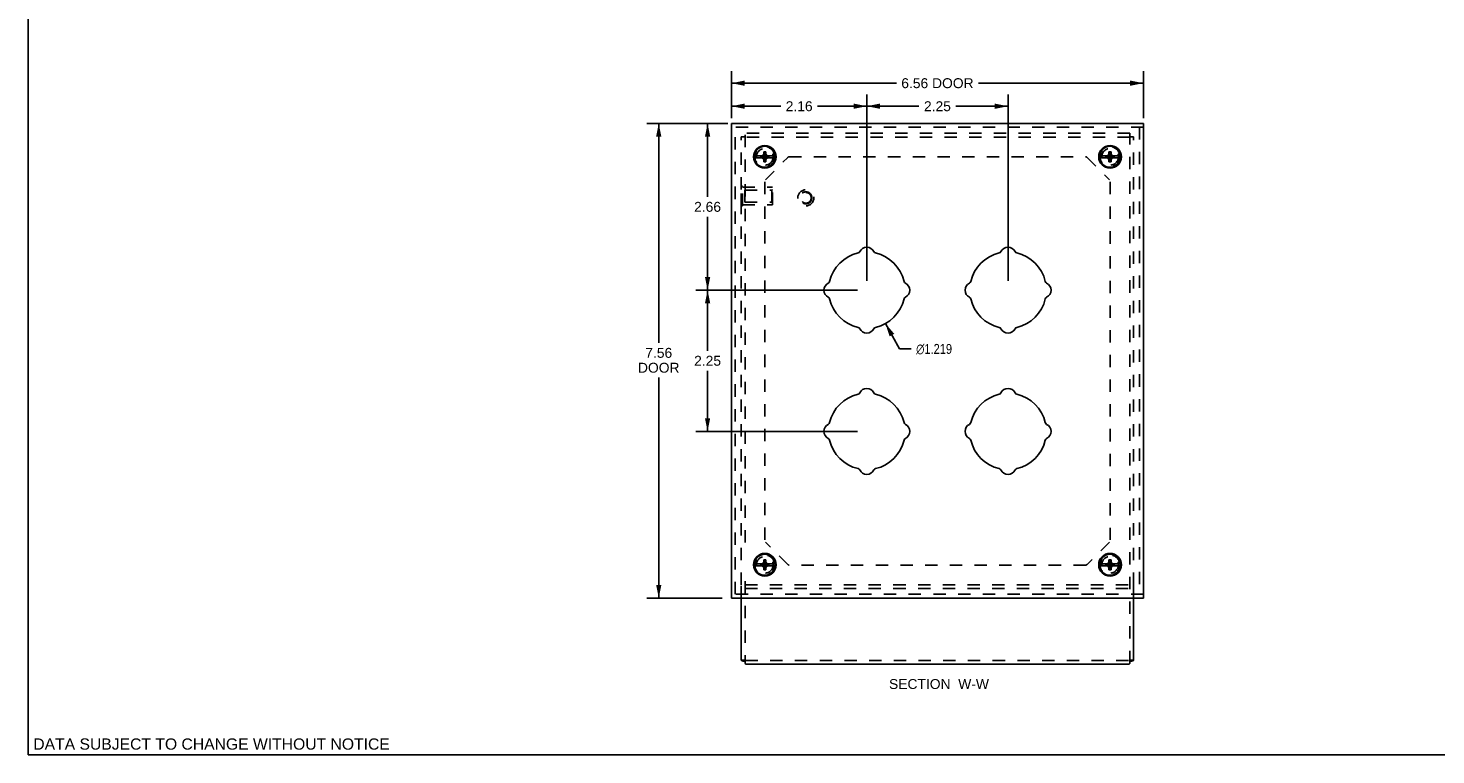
# Model space of a CAD drawing. Header units: inches. Extents: x 0 to 35.8, y 0 to 23.2.
# Tile 1 of 9: x 0 to 22.4, y 0 to 11.6. Entities that reach past the tile are written whole.
import ezdxf

# ---------------------------------------------------------------- set-up
doc = ezdxf.new("R2010")
doc.units = ezdxf.units.IN
doc.header["$LTSCALE"] = 1.968421
doc.header["$MEASUREMENT"] = 0
doc.linetypes.add('HIDDEN', pattern=[0.2, 0.1, -0.1])
doc.layers.get('0').update_dxf_attribs({"linetype": 'CONTINUOUS'})
for name, color, linetype in [('DEFAULT_2', 8, 'HIDDEN'), ('DIMENSIONS', 7, 'CONTINUOUS'), ('DOOR_ASSEMBLY', 7, 'CONTINUOUS')]:
    doc.layers.add(name, color=color, linetype=linetype)
doc.styles.get("Standard").update_dxf_attribs({"font": 'arial.ttf'})
doc.styles.add('TEXTSTYLE_1', font='gdt', dxfattribs={"width": 0.8})
doc.dimstyles.new('DIMSTYLE_1', dxfattribs={"dimtxt": 0.157895, "dimasz": 0.210526, "dimexe": 0.09, "dimexo": 0.07, "dimgap": 0.0375, "dimtad": 0, "dimtih": 1, "dimtoh": 1, "dimzin": 4, "dimdsep": 46, "dimtxsty": 'Standard', "dimblk": '_FILLED', "dimblk1": '_FILLED', "dimblk2": '_FILLED', "dimcen": 0.09, "dimadec": 3, "dimazin": 1, "dimtfac": 1, "dimtdec": 3, "dimtofl": 0, "dimtmove": 0, "dimatfit": 3, "dimldrblk": '_FILLED', "dimfxl": 0, "dimtolj": 1, "dimtzin": 4, "dimarcsym": 0})
doc.dimstyles.new('DIMSTYLE_3', dxfattribs={"dimtxt": 0.157895, "dimasz": 0.210526, "dimexe": 0.09, "dimexo": 0.07, "dimgap": 0.09, "dimtad": 0, "dimtih": 1, "dimtoh": 1, "dimdec": 3, "dimzin": 4, "dimdsep": 46, "dimtxsty": 'Standard', "dimblk": '_FILLED', "dimblk1": '_FILLED', "dimblk2": '_FILLED', "dimcen": 0.09, "dimadec": 3, "dimazin": 1, "dimtfac": 1, "dimtdec": 3, "dimtofl": 0, "dimtmove": 0, "dimatfit": 1, "dimldrblk": '_FILLED', "dimfxl": 0, "dimtolj": 1, "dimtzin": 4, "dimarcsym": 0})

# ---------------------------------------------------------------- blocks, each defined once
blk = doc.blocks.new('_FILLED')
at = {"color": 0, "linetype": 'ByBlock'}
blk.add_solid([(0, 0), (-1, 0.2), (-1, -0.2)], dxfattribs=at)
blk = doc.blocks.new('*D2')
at = {"layer": 'DIMENSIONS', "color": 2, "linetype": 'Continuous'}
for p, q in [((11.206, 10.147), (11.206, 10.891)), ((17.768, 10.147), (17.768, 10.891)), ((11.206, 10.702), (13.833, 10.702)), ((17.768, 10.702), (15.141, 10.702))]:
    blk.add_line(p, q, dxfattribs=at)
at = {"layer": 'DIMENSIONS', "color": 2, "linetype": 'Continuous', "xscale": 0.2105263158, "yscale": 0.2105263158, "zscale": 0.2105263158, "rotation": 180}
blk.add_blockref('_FILLED', (11.206, 10.702), dxfattribs=at)
at = {"layer": 'DIMENSIONS', "color": 2, "linetype": 'Continuous', "xscale": 0.2105263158, "yscale": 0.2105263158, "zscale": 0.2105263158}
blk.add_blockref('_FILLED', (17.768, 10.702), dxfattribs=at)
at = {"layer": 'DIMENSIONS', "color": 2, "linetype": 'Continuous', "insert": (14.487, 10.781), "char_height": 0.1579, "width": 1.15105, "attachment_point": 2, "line_spacing_factor": 0.9}
blk.add_mtext('6.56 DOOR', dxfattribs=at)
blk = doc.blocks.new('*D3')
at = {"layer": 'DIMENSIONS', "color": 2, "linetype": 'Continuous'}
for p, q in [((11.058, 10.06), (9.858, 10.06)), ((10.047, 10.06), (10.047, 6.563)), ((10.047, 2.498), (10.047, 6.01)), ((11.058, 2.498), (9.858, 2.498))]:
    blk.add_line(p, q, dxfattribs=at)
at = {"layer": 'DIMENSIONS', "color": 2, "linetype": 'Continuous', "xscale": 0.2105263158, "yscale": 0.2105263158, "zscale": 0.2105263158}
for p, rotation in [((10.047, 10.06), 90), ((10.047, 2.498), 270)]:
    blk.add_blockref('_FILLED', p, dxfattribs=dict(at, rotation=rotation))
at = {"layer": 'DIMENSIONS', "color": 2, "linetype": 'Continuous', "insert": (10.047, 6.484), "char_height": 0.1579, "width": 0.66093, "attachment_point": 2, "line_spacing_factor": 0.9}
blk.add_mtext('7.56\\PDOOR', dxfattribs=at)
blk = doc.blocks.new('*D9')
at = {"layer": 'DIMENSIONS', "color": 2, "linetype": 'Continuous'}
for p, q in [((11.206, 10.207), (11.206, 10.524)), ((11.206, 10.335), (11.99, 10.335)), ((13.362, 10.335), (12.577, 10.335)), ((13.362, 7.551), (13.362, 10.524))]:
    blk.add_line(p, q, dxfattribs=at)
at = {"layer": 'DIMENSIONS', "color": 2, "linetype": 'Continuous', "xscale": 0.2105263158, "yscale": 0.2105263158, "zscale": 0.2105263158, "rotation": 180}
blk.add_blockref('_FILLED', (11.206, 10.335), dxfattribs=at)
at = {"layer": 'DIMENSIONS', "color": 2, "linetype": 'Continuous', "xscale": 0.2105263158, "yscale": 0.2105263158, "zscale": 0.2105263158}
blk.add_blockref('_FILLED', (13.362, 10.335), dxfattribs=at)
at = {"layer": 'DIMENSIONS', "color": 2, "linetype": 'Continuous', "insert": (12.284, 10.414), "char_height": 0.1579, "width": 0.42907, "attachment_point": 2, "line_spacing_factor": 0.9}
blk.add_mtext('2.16', dxfattribs=at)
blk = doc.blocks.new('*D10')
at = {"layer": 'DIMENSIONS', "color": 2, "linetype": 'Continuous'}
for p, q in [((13.362, 7.551), (13.362, 10.524)), ((13.362, 10.335), (14.193, 10.335)), ((15.612, 10.335), (14.78, 10.335)), ((15.612, 7.551), (15.612, 10.524))]:
    blk.add_line(p, q, dxfattribs=at)
at = {"layer": 'DIMENSIONS', "color": 2, "linetype": 'Continuous', "xscale": 0.2105263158, "yscale": 0.2105263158, "zscale": 0.2105263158, "rotation": 180}
blk.add_blockref('_FILLED', (13.362, 10.335), dxfattribs=at)
at = {"layer": 'DIMENSIONS', "color": 2, "linetype": 'Continuous', "xscale": 0.2105263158, "yscale": 0.2105263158, "zscale": 0.2105263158}
blk.add_blockref('_FILLED', (15.612, 10.335), dxfattribs=at)
at = {"layer": 'DIMENSIONS', "color": 2, "linetype": 'Continuous', "insert": (14.487, 10.414), "char_height": 0.1579, "width": 0.42907, "attachment_point": 2, "line_spacing_factor": 0.9}
blk.add_mtext('2.25', dxfattribs=at)
blk = doc.blocks.new('*D11')
at = {"layer": 'DIMENSIONS', "color": 2, "linetype": 'Continuous'}
for p, q in [((11.148, 10.06), (10.636, 10.06)), ((10.825, 10.06), (10.825, 8.89)), ((10.825, 7.404), (10.825, 8.574)), ((13.215, 7.404), (10.636, 7.404))]:
    blk.add_line(p, q, dxfattribs=at)
at = {"layer": 'DIMENSIONS', "color": 2, "linetype": 'Continuous', "xscale": 0.2105263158, "yscale": 0.2105263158, "zscale": 0.2105263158}
for p, rotation in [((10.825, 10.06), 90), ((10.825, 7.404), 270)]:
    blk.add_blockref('_FILLED', p, dxfattribs=dict(at, rotation=rotation))
at = {"layer": 'DIMENSIONS', "color": 2, "linetype": 'Continuous', "insert": (10.825, 8.811), "char_height": 0.1579, "width": 0.42907, "attachment_point": 2, "line_spacing_factor": 0.9}
blk.add_mtext('2.66', dxfattribs=at)
blk = doc.blocks.new('*D12')
at = {"layer": 'DIMENSIONS', "color": 2, "linetype": 'Continuous'}
for p, q in [((13.215, 7.404), (10.636, 7.404)), ((10.825, 7.404), (10.825, 6.437)), ((10.825, 5.154), (10.825, 6.121)), ((13.215, 5.154), (10.636, 5.154))]:
    blk.add_line(p, q, dxfattribs=at)
at = {"layer": 'DIMENSIONS', "color": 2, "linetype": 'Continuous', "xscale": 0.2105263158, "yscale": 0.2105263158, "zscale": 0.2105263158}
for p, rotation in [((10.825, 7.404), 90), ((10.825, 5.154), 270)]:
    blk.add_blockref('_FILLED', p, dxfattribs=dict(at, rotation=rotation))
at = {"layer": 'DIMENSIONS', "color": 2, "linetype": 'Continuous', "insert": (10.825, 6.358), "char_height": 0.1579, "width": 0.42907, "attachment_point": 2, "line_spacing_factor": 0.9}
blk.add_mtext('2.25', dxfattribs=at)
blk = doc.blocks.new('*D13')
at = {"layer": 'DIMENSIONS', "color": 2, "linetype": 'Continuous'}
for p, q in [((13.659, 6.872), (13.885, 6.468)), ((13.885, 6.468), (14.069, 6.468))]:
    blk.add_line(p, q, dxfattribs=at)
at = {"layer": 'DIMENSIONS', "color": 2, "linetype": 'Continuous', "xscale": 0.2105263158, "yscale": 0.2105263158, "zscale": 0.2105263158, "rotation": 119.1655665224}
blk.add_blockref('_FILLED', (13.659, 6.872), dxfattribs=at)
at = {"layer": 'DIMENSIONS', "color": 2, "linetype": 'Continuous', "insert": (14.148, 6.547), "char_height": 0.15789, "width": 0.76228, "attachment_point": 1, "line_spacing_factor": 0.9, "style": 'TEXTSTYLE_1'}
blk.add_mtext('{\\fgdt;n}\\fArial;1.219', dxfattribs=at)

msp = doc.modelspace()

# ---------------------------------------------------------------- linework, layer by layer
at = {"color": 7, "linetype": 'Continuous'}
for p, q in [((0, 0), (0, 23.1579)), ((11.362, 1.5099), (11.362, 2.4976)), ((17.612, 2.4976), (17.612, 1.5099)), ((11.362, 1.5099), (11.422, 1.5099)), ((17.532, 1.4427), (11.442, 1.4427)), ((17.612, 1.5099), (17.552, 1.5099)), ((0, 0), (35.7895, 0))]:
    msp.add_line(p, q, dxfattribs=at)
for points in [[(11.362, 1.5099), (11.362, 1.5095), (11.362, 1.5091), (11.3621, 1.5087), (11.3622, 1.5084), (11.3623, 1.508), (11.3625, 1.5076), (11.3626, 1.5072), (11.3628, 1.5068), (11.363, 1.5064), (11.3633, 1.506), (11.3636, 1.5057), (11.3639, 1.5053), (11.3642, 1.5049), (11.3646, 1.5045), (11.3649, 1.5042), (11.3653, 1.5038), (11.3658, 1.5034), (11.3662, 1.5031), (11.3667, 1.5027), (11.3672, 1.5024), (11.3677, 1.502), (11.3683, 1.5017), (11.3689, 1.5013), (11.3695, 1.501), (11.3701, 1.5007), (11.3708, 1.5003), (11.3715, 1.5), (11.3722, 1.4997), (11.3729, 1.4994), (11.3736, 1.4991), (11.3744, 1.4988), (11.3752, 1.4985), (11.376, 1.4982), (11.3769, 1.4979), (11.3778, 1.4976), (11.3787, 1.4973), (11.3796, 1.4971), (11.3805, 1.4968), (11.3815, 1.4966), (11.3825, 1.4963), (11.3835, 1.4961), (11.3845, 1.4959), (11.3855, 1.4956), (11.3866, 1.4954), (11.3877, 1.4952), (11.3888, 1.495), (11.3899, 1.4948), (11.3911, 1.4947), (11.3923, 1.4945), (11.3934, 1.4943), (11.3947, 1.4942), (11.3959, 1.494), (11.3971, 1.4939), (11.3984, 1.4938), (11.3997, 1.4937), (11.401, 1.4936), (11.4023, 1.4935), (11.4036, 1.4934), (11.405, 1.4933), (11.4064, 1.4932), (11.4078, 1.4932), (11.4092, 1.4931), (11.4106, 1.4931), (11.412, 1.4931), (11.4135, 1.493), (11.4149, 1.493), (11.4164, 1.4931), (11.4179, 1.4931), (11.4194, 1.4931), (11.421, 1.4931), (11.422, 1.4932)], [(11.422, 1.4588), (11.4225, 1.4579), (11.4231, 1.4571), (11.4237, 1.4563), (11.4242, 1.4554), (11.4248, 1.4547), (11.4254, 1.4539), (11.4259, 1.4532), (11.4265, 1.4525), (11.4271, 1.4518), (11.4276, 1.4511), (11.4282, 1.4505), (11.4288, 1.4498), (11.4293, 1.4493), (11.4299, 1.4487), (11.4305, 1.4481), (11.431, 1.4476), (11.4316, 1.4471), (11.4322, 1.4467), (11.4327, 1.4462), (11.4333, 1.4458), (11.4339, 1.4454), (11.4344, 1.4451), (11.435, 1.4447), (11.4356, 1.4444), (11.4361, 1.4441), (11.4367, 1.4439), (11.4373, 1.4437), (11.4378, 1.4435), (11.4384, 1.4433), (11.439, 1.4431), (11.4395, 1.443), (11.4401, 1.4429), (11.4407, 1.4428), (11.4412, 1.4428), (11.4418, 1.4427), (11.442, 1.4427)], [(17.552, 1.4588), (17.5514, 1.4579), (17.5509, 1.4571), (17.5503, 1.4563), (17.5497, 1.4554), (17.5492, 1.4547), (17.5486, 1.4539), (17.548, 1.4532), (17.5475, 1.4525), (17.5469, 1.4518), (17.5463, 1.4511), (17.5458, 1.4505), (17.5452, 1.4498), (17.5446, 1.4493), (17.5441, 1.4487), (17.5435, 1.4481), (17.5429, 1.4476), (17.5424, 1.4471), (17.5418, 1.4467), (17.5412, 1.4462), (17.5407, 1.4458), (17.5401, 1.4454), (17.5395, 1.4451), (17.539, 1.4447), (17.5384, 1.4444), (17.5378, 1.4441), (17.5373, 1.4439), (17.5367, 1.4437), (17.5361, 1.4435), (17.5356, 1.4433), (17.535, 1.4431), (17.5344, 1.443), (17.5339, 1.4429), (17.5333, 1.4428), (17.5327, 1.4428), (17.5322, 1.4427), (17.532, 1.4427)], [(17.552, 1.4932), (17.553, 1.4931), (17.5545, 1.4931), (17.556, 1.4931), (17.5575, 1.4931), (17.559, 1.493), (17.5605, 1.493), (17.5619, 1.4931), (17.5634, 1.4931), (17.5648, 1.4931), (17.5662, 1.4932), (17.5676, 1.4932), (17.569, 1.4933), (17.5703, 1.4934), (17.5717, 1.4935), (17.573, 1.4936), (17.5743, 1.4937), (17.5756, 1.4938), (17.5768, 1.4939), (17.5781, 1.494), (17.5793, 1.4942), (17.5805, 1.4943), (17.5817, 1.4945), (17.5829, 1.4947), (17.584, 1.4948), (17.5852, 1.495), (17.5863, 1.4952), (17.5874, 1.4954), (17.5884, 1.4956), (17.5895, 1.4959), (17.5905, 1.4961), (17.5915, 1.4963), (17.5925, 1.4966), (17.5935, 1.4968), (17.5944, 1.4971), (17.5953, 1.4973), (17.5962, 1.4976), (17.5971, 1.4979), (17.5979, 1.4982), (17.5987, 1.4985), (17.5995, 1.4988), (17.6003, 1.4991), (17.6011, 1.4994), (17.6018, 1.4997), (17.6025, 1.5), (17.6032, 1.5003), (17.6038, 1.5007), (17.6045, 1.501), (17.6051, 1.5013), (17.6057, 1.5017), (17.6062, 1.502), (17.6068, 1.5024), (17.6073, 1.5027), (17.6077, 1.5031), (17.6082, 1.5034), (17.6086, 1.5038), (17.609, 1.5042), (17.6094, 1.5045), (17.6098, 1.5049), (17.6101, 1.5053), (17.6104, 1.5057), (17.6107, 1.506), (17.6109, 1.5064), (17.6111, 1.5068), (17.6113, 1.5072), (17.6115, 1.5076), (17.6117, 1.508), (17.6118, 1.5084), (17.6119, 1.5087), (17.6119, 1.5091), (17.612, 1.5095), (17.612, 1.5099)]]:
    msp.add_lwpolyline(points, dxfattribs=at)
at = {"layer": 'DEFAULT_2', "color": 8, "linetype": 'HIDDEN'}
for p, q in [((11.422, 3.3832), (11.422, 9.9039)), ((17.552, 9.9039), (11.422, 9.9039)), ((17.552, 1.4588), (17.552, 9.9039)), ((11.362, 2.708), (11.362, 9.8449)), ((11.422, 9.8449), (11.362, 9.8449)), ((17.552, 9.8439), (11.422, 9.8439)), ((17.552, 9.8449), (17.612, 9.8449)), ((17.612, 2.708), (17.612, 9.8449)), ((11.7458, 9.1627), (12.1032, 9.5201)), ((12.1244, 9.5289), (16.8496, 9.5289)), ((16.8708, 9.5201), (17.2282, 9.1627)), ((11.358, 8.7479), (11.358, 9.0599)), ((11.358, 9.0599), (11.379, 9.0599)), ((11.379, 8.7479), (11.379, 9.0599)), ((11.379, 9.0439), (11.858, 9.0439)), ((11.4205, 8.9989), (11.4205, 8.8089)), ((11.4205, 8.9989), (11.848, 8.9989)), ((11.737, 3.424), (11.737, 9.1289)), ((11.848, 8.9989), (11.858, 9.0089)), ((11.848, 8.9989), (11.848, 8.8089)), ((11.858, 8.7639), (11.858, 9.0439)), ((17.237, 9.1289), (17.237, 3.424)), ((11.358, 8.9039), (11.379, 8.9039)), ((11.358, 8.7479), (11.379, 8.7479)), ((11.379, 8.7639), (11.858, 8.7639)), ((11.4205, 8.8089), (11.848, 8.8089)), ((11.848, 8.8089), (11.858, 8.7989)), ((12.1032, 3.0328), (11.7458, 3.3902)), ((17.2282, 3.3902), (16.8708, 3.0328)), ((16.8496, 3.024), (12.1244, 3.024)), ((11.362, 2.4976), (11.362, 2.704)), ((11.422, 2.769), (11.422, 1.4588)), ((11.422, 2.709), (17.552, 2.709)), ((17.612, 2.704), (17.612, 2.4976)), ((11.422, 2.649), (17.552, 2.649)), ((17.532, 1.5027), (11.442, 1.5027))]:
    msp.add_line(p, q, dxfattribs=at)
for centre in [(11.737, 9.5289), (17.237, 9.5289), (11.737, 3.024), (17.237, 3.024)]:
    msp.add_circle(centre, 0.1585, dxfattribs=at)
for centre, start, end in [((12.1244, 9.4989), 90, 135), ((16.8496, 9.4989), 45, 90), ((12.1244, 3.054), 225, 270), ((16.8496, 3.054), 270, 315)]:
    msp.add_arc(centre, 0.03, start, end, dxfattribs=at)
at = {"layer": 'DOOR_ASSEMBLY', "color": 7, "linetype": 'Continuous'}
for p, q in [((11.2057, 2.4976), (11.2057, 10.0601)), ((11.2057, 10.0601), (17.7682, 10.0601)), ((17.7682, 2.4976), (17.7682, 10.0601)), ((11.7044, 9.5454), (11.5708, 9.5454)), ((11.5708, 9.5124), (11.7044, 9.5124)), ((11.6722, 9.5155), (11.6722, 9.5422)), ((11.6722, 9.5422), (11.8017, 9.5155)), ((11.6722, 9.5422), (11.6989, 9.5422)), ((11.6722, 9.5155), (11.8017, 9.5422)), ((11.6989, 9.5155), (11.6722, 9.5155)), ((11.69, 9.5454), (11.7093, 9.5565)), ((11.7093, 9.5012), (11.69, 9.5124)), ((11.6989, 9.5422), (11.7044, 9.5454)), ((11.6989, 9.5155), (11.775, 9.5422)), ((11.6989, 9.5422), (11.775, 9.5155)), ((11.7044, 9.5124), (11.6989, 9.5155)), ((11.7093, 9.5565), (11.7205, 9.5759)), ((11.7093, 9.5012), (11.7646, 9.5565)), ((11.7646, 9.5012), (11.7093, 9.5565)), ((11.7205, 9.4819), (11.7093, 9.5012)), ((11.7205, 9.4489), (11.7535, 9.6089)), ((11.7205, 9.5759), (11.7205, 9.6089)), ((11.7535, 9.4489), (11.7205, 9.6089)), ((11.7205, 9.6089), (11.7535, 9.6089)), ((11.7205, 9.4819), (11.7535, 9.5759)), ((11.7535, 9.4819), (11.7205, 9.5759)), ((11.7205, 9.4489), (11.7205, 9.4819)), ((11.7535, 9.4489), (11.7205, 9.4489)), ((11.7535, 9.6089), (11.7535, 9.5759)), ((11.7535, 9.5759), (11.7646, 9.5565)), ((11.7646, 9.5012), (11.7535, 9.4819)), ((11.7535, 9.4819), (11.7535, 9.4489)), ((11.7646, 9.5565), (11.784, 9.5454)), ((11.784, 9.5124), (11.7646, 9.5012)), ((11.7696, 9.5454), (11.775, 9.5422)), ((11.9032, 9.5454), (11.7696, 9.5454)), ((11.775, 9.5155), (11.7696, 9.5124)), ((11.7696, 9.5124), (11.9032, 9.5124)), ((11.775, 9.5422), (11.8017, 9.5422)), ((11.8017, 9.5155), (11.775, 9.5155)), ((11.8017, 9.5422), (11.8017, 9.5155)), ((17.2044, 9.5454), (17.0708, 9.5454)), ((17.0708, 9.5124), (17.2044, 9.5124)), ((17.1722, 9.5155), (17.1722, 9.5422)), ((17.1722, 9.5155), (17.3017, 9.5422)), ((17.1722, 9.5422), (17.1989, 9.5422)), ((17.1722, 9.5422), (17.3017, 9.5155)), ((17.1989, 9.5155), (17.1722, 9.5155)), ((17.19, 9.5454), (17.2093, 9.5565)), ((17.2093, 9.5012), (17.19, 9.5124)), ((17.1989, 9.5422), (17.2044, 9.5454)), ((17.1989, 9.5155), (17.275, 9.5422)), ((17.1989, 9.5422), (17.275, 9.5155)), ((17.2044, 9.5124), (17.1989, 9.5155)), ((17.2093, 9.5565), (17.2205, 9.5759)), ((17.2093, 9.5012), (17.2646, 9.5565)), ((17.2093, 9.5565), (17.2646, 9.5012)), ((17.2205, 9.4819), (17.2093, 9.5012)), ((17.2205, 9.4489), (17.2535, 9.6089)), ((17.2205, 9.5759), (17.2205, 9.6089)), ((17.2535, 9.4489), (17.2205, 9.6089)), ((17.2205, 9.6089), (17.2535, 9.6089)), ((17.2205, 9.4819), (17.2535, 9.5759)), ((17.2535, 9.4819), (17.2205, 9.5759)), ((17.2205, 9.4489), (17.2205, 9.4819)), ((17.2535, 9.4489), (17.2205, 9.4489)), ((17.2535, 9.6089), (17.2535, 9.5759)), ((17.2535, 9.5759), (17.2646, 9.5565)), ((17.2646, 9.5012), (17.2535, 9.4819)), ((17.2535, 9.4819), (17.2535, 9.4489)), ((17.2646, 9.5565), (17.284, 9.5454)), ((17.284, 9.5124), (17.2646, 9.5012)), ((17.4032, 9.5454), (17.2696, 9.5454)), ((17.2696, 9.5454), (17.275, 9.5422)), ((17.275, 9.5155), (17.2696, 9.5124)), ((17.2696, 9.5124), (17.4032, 9.5124)), ((17.275, 9.5422), (17.3017, 9.5422)), ((17.3017, 9.5155), (17.275, 9.5155)), ((17.3017, 9.5422), (17.3017, 9.5155)), ((11.7044, 3.0454), (11.5708, 3.0454)), ((11.5708, 3.0124), (11.7044, 3.0124)), ((11.6722, 3.0422), (11.8017, 3.0155)), ((11.6722, 3.0155), (11.6722, 3.0422)), ((11.6722, 3.0422), (11.6989, 3.0422)), ((11.6722, 3.0155), (11.8017, 3.0422)), ((11.6989, 3.0155), (11.6722, 3.0155)), ((11.69, 3.0454), (11.7093, 3.0565)), ((11.7093, 3.0012), (11.69, 3.0124)), ((11.6989, 3.0422), (11.7044, 3.0454)), ((11.6989, 3.0422), (11.775, 3.0155)), ((11.6989, 3.0155), (11.775, 3.0422)), ((11.7044, 3.0124), (11.6989, 3.0155)), ((11.7093, 3.0565), (11.7205, 3.0759)), ((11.7093, 3.0565), (11.7646, 3.0012)), ((11.7093, 3.0012), (11.7646, 3.0565)), ((11.7205, 2.9819), (11.7093, 3.0012)), ((11.7535, 2.9489), (11.7205, 3.1089)), ((11.7205, 3.0759), (11.7205, 3.1089)), ((11.7205, 3.1089), (11.7535, 3.1089)), ((11.7205, 2.9489), (11.7535, 3.1089)), ((11.7535, 2.9819), (11.7205, 3.0759)), ((11.7205, 2.9819), (11.7535, 3.0759)), ((11.7205, 2.9489), (11.7205, 2.9819)), ((11.7535, 2.9489), (11.7205, 2.9489)), ((11.7535, 3.1089), (11.7535, 3.0759)), ((11.7535, 3.0759), (11.7646, 3.0565)), ((11.7646, 3.0012), (11.7535, 2.9819)), ((11.7535, 2.9819), (11.7535, 2.9489)), ((11.7646, 3.0565), (11.784, 3.0454)), ((11.784, 3.0124), (11.7646, 3.0012)), ((11.7696, 3.0454), (11.775, 3.0422)), ((11.9032, 3.0454), (11.7696, 3.0454)), ((11.775, 3.0155), (11.7696, 3.0124)), ((11.7696, 3.0124), (11.9032, 3.0124)), ((11.775, 3.0422), (11.8017, 3.0422)), ((11.8017, 3.0155), (11.775, 3.0155)), ((11.8017, 3.0422), (11.8017, 3.0155)), ((17.2044, 3.0454), (17.0708, 3.0454)), ((17.0708, 3.0124), (17.2044, 3.0124)), ((17.1722, 3.0155), (17.3017, 3.0422)), ((17.1722, 3.0422), (17.1989, 3.0422)), ((17.1722, 3.0422), (17.3017, 3.0155)), ((17.1722, 3.0155), (17.1722, 3.0422)), ((17.1989, 3.0155), (17.1722, 3.0155)), ((17.19, 3.0454), (17.2093, 3.0565)), ((17.2093, 3.0012), (17.19, 3.0124)), ((17.1989, 3.0422), (17.2044, 3.0454)), ((17.1989, 3.0422), (17.275, 3.0155)), ((17.1989, 3.0155), (17.275, 3.0422)), ((17.2044, 3.0124), (17.1989, 3.0155)), ((17.2093, 3.0565), (17.2205, 3.0759)), ((17.2093, 3.0565), (17.2646, 3.0012)), ((17.2093, 3.0012), (17.2646, 3.0565)), ((17.2205, 2.9819), (17.2093, 3.0012)), ((17.2205, 3.1089), (17.2535, 3.1089)), ((17.2535, 2.9489), (17.2205, 3.1089)), ((17.2205, 3.0759), (17.2205, 3.1089)), ((17.2205, 2.9489), (17.2535, 3.1089)), ((17.2535, 2.9819), (17.2205, 3.0759)), ((17.2205, 2.9819), (17.2535, 3.0759)), ((17.2205, 2.9489), (17.2205, 2.9819)), ((17.2535, 2.9489), (17.2205, 2.9489)), ((17.2535, 3.1089), (17.2535, 3.0759)), ((17.2535, 3.0759), (17.2646, 3.0565)), ((17.2646, 3.0012), (17.2535, 2.9819)), ((17.2535, 2.9819), (17.2535, 2.9489)), ((17.2646, 3.0565), (17.284, 3.0454)), ((17.284, 3.0124), (17.2646, 3.0012)), ((17.4032, 3.0454), (17.2696, 3.0454)), ((17.2696, 3.0454), (17.275, 3.0422)), ((17.275, 3.0155), (17.2696, 3.0124)), ((17.2696, 3.0124), (17.4032, 3.0124)), ((17.275, 3.0422), (17.3017, 3.0422)), ((17.3017, 3.0155), (17.275, 3.0155)), ((17.3017, 3.0422), (17.3017, 3.0155)), ((17.7682, 2.4976), (11.2057, 2.4976))]:
    msp.add_line(p, q, dxfattribs=at)
at = {"layer": 'DOOR_ASSEMBLY', "color": 8, "linetype": 'HIDDEN'}
for p, q in [((17.7682, 10.0001), (11.2057, 10.0001)), ((11.2657, 2.5576), (11.2657, 10.0001)), ((17.7082, 10.0001), (17.7082, 2.5576)), ((17.7682, 2.5576), (11.2057, 2.5576))]:
    msp.add_line(p, q, dxfattribs=at)
at = {"layer": 'DOOR_ASSEMBLY', "color": 7, "linetype": 'Continuous'}
for centre, radius in [((11.737, 9.5289), 0.181), ((11.737, 9.5289), 0.167), ((17.237, 9.5289), 0.181), ((17.237, 9.5289), 0.167), ((11.737, 3.0289), 0.181), ((11.737, 3.0289), 0.167), ((17.237, 3.0289), 0.181), ((17.237, 3.0289), 0.167)]:
    msp.add_circle(centre, radius, dxfattribs=at)
at = {"layer": 'DOOR_ASSEMBLY', "color": 8, "linetype": 'HIDDEN'}
for centre, radius in [((11.737, 9.5289), 0.133), ((17.237, 9.5289), 0.133), ((12.3907, 8.8751), 0.128), ((12.3907, 8.8751), 0.0966), ((12.3907, 8.8751), 0.094), ((12.3907, 8.8751), 0.084), ((11.737, 3.0289), 0.133), ((17.237, 3.0289), 0.133)]:
    msp.add_circle(centre, radius, dxfattribs=at)
at = {"layer": 'DOOR_ASSEMBLY', "color": 7, "linetype": 'Continuous'}
for centre, radius, start, end in [((13.362, 7.9639), 0.125, 26.00492, 153.99508), ((15.612, 7.9639), 0.125, 26.00492, 153.99508), ((13.362, 7.4039), 0.6095, 103.19827, 166.80173), ((13.2137, 8.0362), 0.04, 283.19827, 333.99508), ((13.5103, 8.0362), 0.04, 206.00492, 256.80173), ((13.362, 7.4039), 0.6095, 13.19827, 76.80173), ((15.612, 7.4039), 0.6095, 103.19827, 166.80173), ((15.4637, 8.0362), 0.04, 283.19827, 333.99508), ((15.7603, 8.0362), 0.04, 206.00492, 256.80173), ((15.612, 7.4039), 0.6095, 13.19827, 76.80173), ((12.802, 7.4039), 0.125, 116.00492, 243.99508), ((12.7296, 7.5522), 0.04, 296.00492, 346.80173), ((13.9943, 7.5522), 0.04, 193.19827, 243.99508), ((13.922, 7.4039), 0.125, 296.00492, 63.99508), ((15.052, 7.4039), 0.125, 116.00492, 243.99508), ((14.9796, 7.5522), 0.04, 296.00492, 346.80173), ((16.2443, 7.5522), 0.04, 193.19827, 243.99508), ((16.172, 7.4039), 0.125, 296.00492, 63.99508), ((12.7296, 7.2556), 0.04, 13.19827, 63.99508), ((13.362, 7.4039), 0.6095, 193.19827, 256.80173), ((13.362, 7.4039), 0.6095, 283.19827, 346.80173), ((13.9943, 7.2556), 0.04, 116.00492, 166.80173), ((14.9796, 7.2556), 0.04, 13.19827, 63.99508), ((15.612, 7.4039), 0.6095, 193.19827, 256.80173), ((15.612, 7.4039), 0.6095, 283.19827, 346.80173), ((16.2443, 7.2556), 0.04, 116.00492, 166.80173), ((13.2137, 6.7715), 0.04, 26.00492, 76.80173), ((13.362, 6.8439), 0.125, 206.00492, 333.99508), ((13.5103, 6.7715), 0.04, 103.19827, 153.99508), ((15.4637, 6.7715), 0.04, 26.00492, 76.80173), ((15.612, 6.8439), 0.125, 206.00492, 333.99508), ((15.7603, 6.7715), 0.04, 103.19827, 153.99508), ((13.362, 5.7139), 0.125, 26.00492, 153.99508), ((15.612, 5.7139), 0.125, 26.00492, 153.99508), ((13.362, 5.1539), 0.6095, 103.19827, 166.80173), ((13.2137, 5.7862), 0.04, 283.19827, 333.99508), ((13.5103, 5.7862), 0.04, 206.00492, 256.80173), ((13.362, 5.1539), 0.6095, 13.19827, 76.80173), ((15.612, 5.1539), 0.6095, 103.19827, 166.80173), ((15.4637, 5.7862), 0.04, 283.19827, 333.99508), ((15.7603, 5.7862), 0.04, 206.00492, 256.80173), ((15.612, 5.1539), 0.6095, 13.19827, 76.80173), ((12.802, 5.1539), 0.125, 116.00492, 243.99508), ((12.7296, 5.3022), 0.04, 296.00492, 346.80173), ((13.9943, 5.3022), 0.04, 193.19827, 243.99508), ((13.922, 5.1539), 0.125, 296.00492, 63.99508), ((15.052, 5.1539), 0.125, 116.00492, 243.99508), ((14.9796, 5.3022), 0.04, 296.00492, 346.80173), ((16.2443, 5.3022), 0.04, 193.19827, 243.99508), ((16.172, 5.1539), 0.125, 296.00492, 63.99508), ((12.7296, 5.0056), 0.04, 13.19827, 63.99508), ((13.362, 5.1539), 0.6095, 193.19827, 256.80173), ((13.362, 5.1539), 0.6095, 283.19827, 346.80173), ((13.9943, 5.0056), 0.04, 116.00492, 166.80173), ((14.9796, 5.0056), 0.04, 13.19827, 63.99508), ((15.612, 5.1539), 0.6095, 193.19827, 256.80173), ((15.612, 5.1539), 0.6095, 283.19827, 346.80173), ((16.2443, 5.0056), 0.04, 116.00492, 166.80173), ((13.2137, 4.5215), 0.04, 26.00492, 76.80173), ((13.362, 4.5939), 0.125, 206.00492, 333.99508), ((13.5103, 4.5215), 0.04, 103.19827, 153.99508), ((15.4637, 4.5215), 0.04, 26.00492, 76.80173), ((15.612, 4.5939), 0.125, 206.00492, 333.99508), ((15.7603, 4.5215), 0.04, 103.19827, 153.99508)]:
    msp.add_arc(centre, radius, start, end, dxfattribs=at)

# ---------------------------------------------------------------- texts
at = {"layer": 'DIMENSIONS', "color": 2, "linetype": 'Continuous', "attachment_point": 2, "line_spacing_factor": 0.9}
for s, insert, char_height, width in [('SECTION  W-W', (14.512, 1.2075), 0.157895, 1.589513), ('DATA SUBJECT TO CHANGE WITHOUT NOTICE', (2.922, 0.2616), 0.178947, 5.669106)]:
    msp.add_mtext(s, dxfattribs=dict(at, insert=insert, char_height=char_height, width=width))

# ---------------------------------------------------------------- dimensions: what is measured, and where the dimension line sits
at = {"layer": 'DIMENSIONS', "color": 2, "linetype": 'Continuous'}
dim = msp.add_linear_dim(base=(17.7682, 10.7016), p1=(11.2057, 10.0775), p2=(17.7682, 10.0775), text='<> DOOR', dimstyle='DIMSTYLE_1', dxfattribs=at)
dim.commit()
dim.dimension.update_dxf_attribs({"geometry": '*D2', "text_midpoint": (14.487, 10.7016), "dimtype": 160})
for base, p1, p2, picture, middle in [((13.362, 10.335), (11.2057, 10.5944), (13.362, 7.4812), '*D9', (12.2819, 10.3341)), ((15.612, 10.335), (13.362, 7.4812), (15.612, 7.4812), '*D10', (14.4856, 10.3341))]:
    dim = msp.add_linear_dim(base=base, p1=p1, p2=p2, dimstyle='DIMSTYLE_1', dxfattribs=at)
    dim.commit()
    dim.dimension.update_dxf_attribs({"geometry": picture, "text_midpoint": middle, "dimtype": 160})
dim = msp.add_linear_dim(base=(10.0474, 2.4976), p1=(11.1284, 10.0601), p2=(11.1284, 2.4976), angle=270, text='<>\\PDOOR', dimstyle='DIMSTYLE_1', dxfattribs=at)
dim.commit()
dim.dimension.update_dxf_attribs({"geometry": '*D3', "text_midpoint": (10.0474, 6.2866), "dimtype": 160})
for base, p1, p2, picture, middle in [((10.8251, 7.4039), (11.2184, 10.0601), (13.2846, 7.4039), '*D11', (10.8232, 8.7311)), ((10.8251, 5.1539), (13.2846, 7.4039), (13.2846, 5.1539), '*D12', (10.8237, 6.278))]:
    dim = msp.add_linear_dim(base=base, p1=p1, p2=p2, angle=270, dimstyle='DIMSTYLE_1', dxfattribs=at)
    dim.commit()
    dim.dimension.update_dxf_attribs({"geometry": picture, "text_midpoint": middle, "dimtype": 160})
dim = msp.add_diameter_dim_2p(p1=(13.659, 6.8717), p2=(13.065, 7.9361), text='%%c<>', dimstyle='DIMSTYLE_3', override={"dimpost": '<>'}, dxfattribs=at)
dim.commit()
dim.dimension.update_dxf_attribs({"geometry": '*D13', "text_midpoint": (14.5288, 6.4676), "dimtype": 163})

doc.saveas('drawing.dxf')
